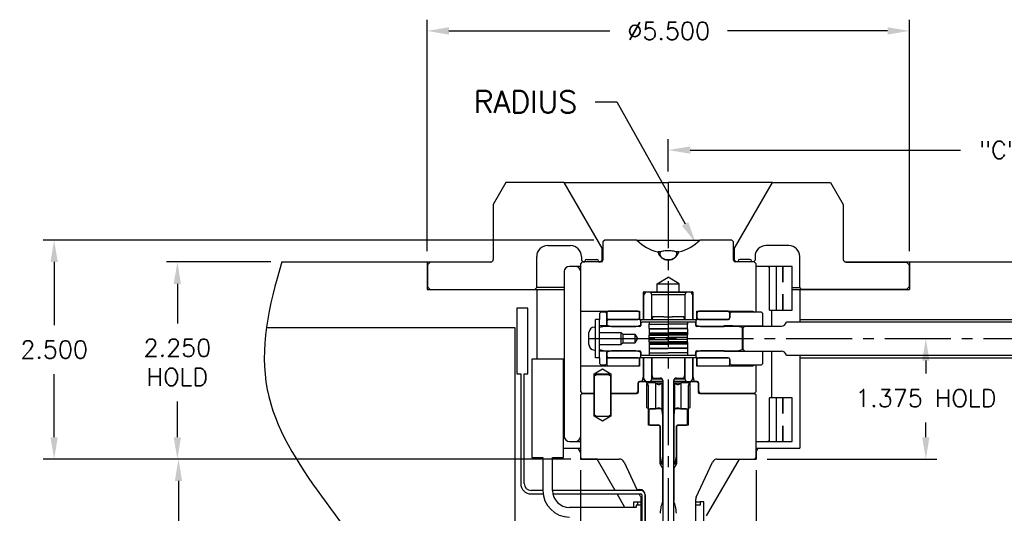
# Model space of a CAD drawing. Extents: x -79 to 56, y -28 to 58.
# Tile 4 of 23: x -64.81 to -53.58, y -2.32 to 3.31. Entities that reach past the tile are written whole.
import ezdxf

# ---------------------------------------------------------------- set-up
doc = ezdxf.new("R2010")
doc.units = 0
doc.header["$MEASUREMENT"] = 0
doc.linetypes.add('CENTER2', pattern=[1.125, 0.75, -0.125, 0.125, -0.125])
doc.layers.get('DEFPOINTS').update_dxf_attribs({"linetype": 'CONTINUOUS'})
for name, color, linetype in [('AR_SHAPE', 3, 'CONTINUOUS'), ('DIM_OSCO', 4, 'CONTINUOUS'), ('DIMENSIONS', 4, 'CONTINUOUS'), ('DSCV_BORE_CENTER', 22, 'CENTER2'), ('DSCV_BORE_LIGHT', 134, 'CONTINUOUS'), ('MBH_HEATER', 1, 'CONTINUOUS'), ('SCV200_PB_SOLID', 1, 'CONTINUOUS'), ('SCV_200_NBL_SHAPE', 3, 'CONTINUOUS'), ('SCV_200_VP_SOLID', 1, 'CONTINUOUS'), ('SCV_LR_SHAPE', 3, 'CONTINUOUS'), ('SCVGR_SHAPE', 3, 'CONTINUOUS'), ('SCVUNBB_SOLID', 1, 'CONTINUOUS')]:
    doc.layers.add(name, color=color, linetype=linetype)
doc.layers.add('Visible (ANSI)', color=7, linetype='CONTINUOUS', lineweight=50)
doc.styles.add('ROMANS', font='romans.shx')
doc.dimstyles.new('CATALOG', dxfattribs={"dimscale": 2, "dimtxt": 0.1, "dimasz": 0.125, "dimexe": 0.0625, "dimexo": 0.0625, "dimgap": 0.09, "dimtad": 0, "dimtih": 1, "dimtoh": 1, "dimdec": 3, "dimzin": 4, "dimdsep": 46, "dimtxsty": 'ROMANS', "dimcen": 0, "dimclrd": 256, "dimclre": 256, "dimclrt": 256, "dimadec": 0, "dimazin": 0, "dimtfac": 0.7, "dimtdec": 3, "dimtofl": 0, "dimtmove": 0, "dimatfit": 3, "dimfxl": 1, "dimtolj": 1, "dimtzin": 4, "dimlwd": -1, "dimlwe": -1, "dimarcsym": 0})
doc.dimstyles.new('CATALOG_2XSCALE', dxfattribs={"dimscale": 2, "dimtxt": 0.125, "dimasz": 0.125, "dimexe": 0.0625, "dimexo": 0.0625, "dimgap": 0.09, "dimtad": 0, "dimtih": 1, "dimtoh": 1, "dimdec": 3, "dimlfac": 0.5, "dimzin": 4, "dimdsep": 46, "dimtxsty": 'ROMANS', "dimcen": 0, "dimclrd": 256, "dimclre": 256, "dimclrt": 256, "dimadec": 0, "dimazin": 0, "dimtfac": 0.7, "dimtdec": 3, "dimtofl": 0, "dimtmove": 0, "dimatfit": 3, "dimfxl": 1, "dimtolj": 1, "dimtzin": 4, "dimlwd": -1, "dimlwe": -1, "dimarcsym": 0})

# ---------------------------------------------------------------- blocks, each defined once
blk = doc.blocks.new('*D111')
at = {"layer": 'DEFPOINTS', "color": 0}
for p in [(-57.101, 0.762), (-56.856, 0.321)]:
    blk.add_point(p, dxfattribs=at)
at = {"layer": 'DIMENSIONS'}
for p, q in [((-58.25, 2.375), (-58, 2.375)), ((-58, 2.375), (-57.223, 0.981))]:
    blk.add_line(p, q, dxfattribs=at)
blk.add_solid([(-57.187, 1.001), (-57.259, 0.961), (-57.101, 0.762)], dxfattribs=at)
at = {"layer": 'DIMENSIONS', "insert": (-59.043, 2.375), "char_height": 0.25, "attachment_point": 5, "style": 'ROMANS'}
blk.add_mtext('\\A1;RADIUS', dxfattribs=at)
blk = doc.blocks.new('*D112')
at = {"layer": 'DEFPOINTS', "color": 0}
for p in [(-51.415, 1.824), (-57.415, 1.453), (-51.415, 0.546)]:
    blk.add_point(p, dxfattribs=at)
at = {"layer": 'DIMENSIONS'}
for p, q in [((-57.415, 1.578), (-57.415, 1.949)), ((-51.415, 0.671), (-51.415, 1.949)), ((-57.165, 1.824), (-54.081, 1.824)), ((-51.665, 1.824), (-52.53, 1.824))]:
    blk.add_line(p, q, dxfattribs=at)
for points in [[(-57.165, 1.865), (-57.165, 1.782), (-57.415, 1.824)], [(-51.665, 1.865), (-51.665, 1.782), (-51.415, 1.824)]]:
    blk.add_solid(points, dxfattribs=at)
at = {"layer": 'DIMENSIONS', "insert": (-53.306, 1.824), "char_height": 0.2, "attachment_point": 5, "style": 'ROMANS'}
blk.add_mtext('\\A1;"C" DIM.', dxfattribs=at)
blk = doc.blocks.new('*D92')
at = {"layer": 'DEFPOINTS', "color": 0}
for p in [(-54.665, 3.184), (-60.165, 0.546), (-54.665, 0.546)]:
    blk.add_point(p, dxfattribs=at)
at = {"layer": 'DIMENSIONS'}
for p, q in [((-60.165, 0.671), (-60.165, 3.309)), ((-54.665, 0.671), (-54.665, 3.309)), ((-59.915, 3.184), (-58.081, 3.184)), ((-54.915, 3.184), (-56.74, 3.184))]:
    blk.add_line(p, q, dxfattribs=at)
for points in [[(-59.915, 3.226), (-59.915, 3.142), (-60.165, 3.184)], [(-54.915, 3.226), (-54.915, 3.142), (-54.665, 3.184)]]:
    blk.add_solid(points, dxfattribs=at)
at = {"layer": 'DIMENSIONS', "insert": (-57.41, 3.184), "char_height": 0.2, "attachment_point": 5, "style": 'ROMANS'}
blk.add_mtext('\\A1;%%c5.500 ', dxfattribs=at)
blk = doc.blocks.new('*D93')
at = {"layer": 'DEFPOINTS', "color": 0}
for p in [(-61.82, 0.546), (-63.012, -1.704), (-58.415, -1.704)]:
    blk.add_point(p, dxfattribs=at)
at = {"layer": 'DIMENSIONS'}
for p, q in [((-61.945, 0.546), (-63.137, 0.546)), ((-63.012, 0.296), (-63.012, -0.155)), ((-63.012, -1.454), (-63.012, -1.048)), ((-58.54, -1.704), (-63.137, -1.704))]:
    blk.add_line(p, q, dxfattribs=at)
for points in [[(-63.054, 0.296), (-62.971, 0.296), (-63.012, 0.546)], [(-63.054, -1.454), (-62.971, -1.454), (-63.012, -1.704)]]:
    blk.add_solid(points, dxfattribs=at)
at = {"layer": 'DIMENSIONS', "insert": (-63.012, -0.601), "char_height": 0.2, "attachment_point": 5, "style": 'ROMANS'}
blk.add_mtext('\\A1;2.250 \\PHOLD', dxfattribs=at)
blk = doc.blocks.new('*D94')
at = {"layer": 'DEFPOINTS', "color": 0}
for p in [(-58.401, -1.704), (-63, -5.079), (-60.79, -5.079)]:
    blk.add_point(p, dxfattribs=at)
at = {"layer": 'DIMENSIONS'}
for p, q in [((-58.526, -1.704), (-63.125, -1.704)), ((-63, -1.954), (-63, -2.873)), ((-63, -4.829), (-63, -3.909)), ((-60.915, -5.079), (-63.125, -5.079))]:
    blk.add_line(p, q, dxfattribs=at)
for points in [[(-63.041, -1.954), (-62.958, -1.954), (-63, -1.704)], [(-63.041, -4.829), (-62.958, -4.829), (-63, -5.079)]]:
    blk.add_solid(points, dxfattribs=at)
at = {"layer": 'DIMENSIONS', "insert": (-63, -3.391), "char_height": 0.2, "attachment_point": 5, "style": 'ROMANS'}
blk.add_mtext('\\A1;"A" DIM.\\P(1.875 MIN.)', dxfattribs=at)
blk = doc.blocks.new('*D157')
at = {"layer": 'DEFPOINTS', "color": 0}
for p in [(-58.14, 0.796), (-64.417, -1.704), (-58.415, -1.704)]:
    blk.add_point(p, dxfattribs=at)
at = {"layer": 'DIM_OSCO'}
for p, q in [((-58.265, 0.796), (-64.542, 0.796)), ((-64.417, 0.546), (-64.417, -0.174)), ((-64.417, -1.454), (-64.417, -0.734)), ((-58.54, -1.704), (-64.542, -1.704))]:
    blk.add_line(p, q, dxfattribs=at)
for points in [[(-64.459, 0.546), (-64.376, 0.546), (-64.417, 0.796)], [(-64.459, -1.454), (-64.376, -1.454), (-64.417, -1.704)]]:
    blk.add_solid(points, dxfattribs=at)
at = {"layer": 'DIM_OSCO', "insert": (-64.417, -0.454), "char_height": 0.2, "attachment_point": 5, "style": 'ROMANS'}
blk.add_mtext('\\A1;2.500 ', dxfattribs=at)
blk = doc.blocks.new('*D158')
at = {"layer": 'DEFPOINTS', "color": 0}
for p in [(-58.415, -1.704), (-56.414, -1.704), (-56.414, -2.833)]:
    blk.add_point(p, dxfattribs=at)
at = {"layer": 'DIM_OSCO'}
for p, q in [((-58.415, -1.829), (-58.415, -2.958)), ((-56.414, -1.829), (-56.414, -2.958)), ((-58.165, -2.833), (-56.664, -2.833)), ((-56.414, -2.833), (-55.971, -2.833))]:
    blk.add_line(p, q, dxfattribs=at)
for points in [[(-58.165, -2.791), (-58.165, -2.875), (-58.415, -2.833)], [(-56.664, -2.791), (-56.664, -2.875), (-56.414, -2.833)]]:
    blk.add_solid(points, dxfattribs=at)
at = {"layer": 'DIM_OSCO', "insert": (-55.301, -2.833), "char_height": 0.2, "attachment_point": 5, "style": 'ROMANS'}
blk.add_mtext('\\A1;%%c2.000', dxfattribs=at)
blk = doc.blocks.new('*D156')
at = {"layer": 'DEFPOINTS', "color": 0}
for p in [(-54.867, -0.329), (-54.478, -0.329), (-56.414, -1.704)]:
    blk.add_point(p, dxfattribs=at)
at = {"layer": 'DIMENSIONS'}
for p, q in [((-54.742, -0.329), (-54.353, -0.329)), ((-54.478, -0.579), (-54.478, -0.728)), ((-54.478, -1.454), (-54.478, -1.288)), ((-56.289, -1.704), (-54.353, -1.704))]:
    blk.add_line(p, q, dxfattribs=at)
for points in [[(-54.52, -0.579), (-54.437, -0.579), (-54.478, -0.329)], [(-54.52, -1.454), (-54.437, -1.454), (-54.478, -1.704)]]:
    blk.add_solid(points, dxfattribs=at)
at = {"layer": 'DIMENSIONS', "insert": (-54.478, -1.008), "char_height": 0.2, "attachment_point": 5, "style": 'ROMANS'}
blk.add_mtext('\\A1;1.375 HOLD', dxfattribs=at)

msp = doc.modelspace()

# ---------------------------------------------------------------- linework, layer by layer
at = {"layer": 'AR_SHAPE'}
for p, q in [((-56.5632, -0.2087), (-56.5432, -0.1856)), ((-56.5632, -0.2087), (-56.5632, -0.3283)), ((-56.5432, -0.1856), (-56.1232, -0.1856)), ((-51.4147, -0.1413), (-56.0672, -0.1413)), ((-56.5692, -0.2566), (-56.5632, -0.2566)), ((-56.5632, -0.3283), (-56.5622, -0.3283)), ((-56.5632, -0.3293), (-56.5632, -0.3283)), ((-56.5622, -0.3293), (-56.5632, -0.3293)), ((-56.5632, -0.3293), (-56.5632, -0.4489)), ((-56.5622, -0.3283), (-56.5619, -0.3288)), ((-56.5622, -0.3283), (-56.5622, -0.3293)), ((-56.5619, -0.3288), (-56.5622, -0.3293)), ((-56.5692, -0.401), (-56.5632, -0.401)), ((-56.5632, -0.4489), (-56.5432, -0.472)), ((-56.5432, -0.472), (-56.1232, -0.472)), ((-56.0672, -0.5163), (-51.4147, -0.5163))]:
    msp.add_line(p, q, dxfattribs=at)
for centre, major_axis, start_param, end_param in [((-56.1232, -0.1163), (0, -0.0693), 0, 1.2021669), ((-56.1232, -0.5413), (0, 0.0693), 5.0810184, 6.2831853)]:
    msp.add_ellipse(centre, major_axis=major_axis, ratio=0.8660254, start_param=start_param, end_param=end_param, dxfattribs=at)
at = {"layer": 'DSCV_BORE_CENTER'}
for p, q in [((-57.4147, 1.4532), (-57.4147, -5.0788)), ((-58.3192, -0.3288), (-51.4147, -0.3288))]:
    msp.add_line(p, q, dxfattribs=at)
at = {"layer": 'DSCV_BORE_LIGHT'}
for p, q in [((-61.8201, 0.5462), (-59.432, 0.5462)), ((-60.1647, 0.5462), (-60.1647, 0.2332)), ((-55.3973, 0.5462), (-51.4147, 0.5462)), ((-54.6647, 0.5462), (-54.6647, 0.2332)), ((-60.1647, 0.2332), (-58.6022, 0.2332)), ((-58.9147, 0.2332), (-58.9147, -0.5618)), ((-56.0025, 0.2332), (-54.6647, 0.2332)), ((-55.9147, 0.2332), (-55.9147, -0.1413)), ((-55.9147, -0.1103), (-51.4897, -0.1103)), ((-61.9957, -0.2038), (-59.1647, -0.2038)), ((-59.1647, -0.2038), (-59.1647, -2.5838)), ((-55.9147, -0.5163), (-55.9147, -1.5788)), ((-55.9147, -0.5473), (-51.4897, -0.5473)), ((-58.6097, -1.5788), (-58.4152, -1.5788)), ((-58.4152, -1.6238), (-58.4411, -1.5788)), ((-58.4152, -1.6238), (-58.4152, -1.7038)), ((-56.4142, -1.5788), (-55.9147, -1.5788)), ((-56.4142, -1.6238), (-56.3882, -1.5788)), ((-56.4142, -1.6238), (-56.4142, -1.7038)), ((-58.4152, -1.7038), (-57.9738, -1.7038)), ((-58.0202, -2.0628), (-58.2274, -1.7038)), ((-56.9772, -2.3538), (-56.6019, -1.7038)), ((-56.8555, -1.7038), (-56.4142, -1.7038)), ((-57.9082, -2.2568), (-57.9971, -2.1028))]:
    msp.add_line(p, q, dxfattribs=at)
msp.add_open_spline([(-61.8201, 0.5462), (-61.9722, 0.044), (-62.2779, -1.3831), (-60.2245, -3.1524), (-60.5749, -4.2702), (-60.7901, -5.0788)], degree=3, knots=[0.4596362, 0.4596362, 0.4596362, 0.4596362, 1.9489944, 4.7611154, 7.1099041, 7.1099041, 7.1099041, 7.1099041], dxfattribs=at)
at = {"layer": 'MBH_HEATER'}
for p, q in [((-58.4747, 0.4962), (-58.5422, 0.4962)), ((-58.4152, 0.4962), (-58.4747, 0.4962)), ((-56.3689, 0.4962), (-56.4142, 0.4962)), ((-56.2974, 0.4962), (-56.3689, 0.4962)), ((-56.2591, 0.4962), (-56.2974, 0.4962)), ((-56.1833, 0.4962), (-56.2591, 0.4962)), ((-56.2591, -0.0038), (-56.2591, 0.4962)), ((-56.1072, 0.4962), (-56.1833, 0.4962)), ((-56.1833, 0.4962), (-56.1833, -0.0038)), ((-56.1072, 0.3152), (-56.1072, 0.4962)), ((-56.1071, 0.4962), (-56.1072, 0.4962)), ((-56.0025, 0.4962), (-56.1071, 0.4962)), ((-56.1071, 0.4962), (-56.1071, 0.3152)), ((-56.0025, -0.0038), (-56.0025, 0.4962)), ((-58.6022, 0.4362), (-58.6022, -1.4438)), ((-56.1072, -0.0038), (-56.1072, 0.1772)), ((-56.1071, 0.1772), (-56.1071, -0.0038)), ((-59.0152, 0.0172), (-59.1402, 0.0172)), ((-59.1402, 0.0172), (-59.1402, -0.7328)), ((-59.0152, -0.7328), (-59.0152, 0.0172)), ((-56.2591, -0.0038), (-56.1833, -0.0038)), ((-56.2374, -0.0038), (-56.2374, -0.1856)), ((-56.1833, -0.0038), (-56.1072, -0.0038)), ((-56.1072, -0.0038), (-56.1071, -0.0038)), ((-56.1071, -0.0038), (-56.0025, -0.0038)), ((-56.2374, -0.472), (-56.2374, -1.0038)), ((-58.6097, -0.5618), (-58.9697, -0.5618)), ((-58.9697, -0.5618), (-58.9697, -1.6868)), ((-58.6097, -1.6868), (-58.6097, -0.5618)), ((-59.1402, -0.7328), (-59.0977, -0.7328)), ((-59.0977, -0.7328), (-59.0977, -1.9828)), ((-59.0577, -1.9828), (-59.0577, -0.7328)), ((-59.0577, -0.7328), (-59.0152, -0.7328)), ((-56.1833, -1.0038), (-56.2591, -1.0038)), ((-56.2591, -1.5038), (-56.2591, -1.0038)), ((-56.1072, -1.0038), (-56.1833, -1.0038)), ((-56.1833, -1.0038), (-56.1833, -1.5038)), ((-56.1072, -1.1848), (-56.1072, -1.0038)), ((-56.1071, -1.0038), (-56.1072, -1.0038)), ((-56.0025, -1.0038), (-56.1071, -1.0038)), ((-56.1071, -1.0038), (-56.1071, -1.1848)), ((-56.0025, -1.5038), (-56.0025, -1.0038)), ((-56.1072, -1.5038), (-56.1072, -1.3228)), ((-56.1071, -1.3228), (-56.1071, -1.5038)), ((-58.5422, -1.5038), (-58.4747, -1.5038)), ((-58.4747, -1.5038), (-58.4152, -1.5038)), ((-56.4142, -1.5038), (-56.3689, -1.5038)), ((-56.3689, -1.5038), (-56.2974, -1.5038)), ((-56.2974, -1.5038), (-56.2591, -1.5038)), ((-56.2591, -1.5038), (-56.1833, -1.5038)), ((-56.1833, -1.5038), (-56.1072, -1.5038)), ((-56.1072, -1.5038), (-56.1071, -1.5038)), ((-56.1071, -1.5038), (-56.0025, -1.5038)), ((-58.9697, -1.6868), (-58.8447, -1.6868)), ((-58.8447, -1.6868), (-58.8447, -2.0618)), ((-58.7347, -2.0618), (-58.7347, -1.6868)), ((-58.7347, -1.6868), (-58.6097, -1.6868)), ((-58.8447, -2.0628), (-58.9777, -2.0628)), ((-58.9777, -2.1028), (-58.8419, -2.1028)), ((-57.7277, -2.0628), (-58.7347, -2.0628)), ((-58.7303, -2.1028), (-57.7277, -2.1028)), ((-57.7177, -2.1128), (-57.7177, -4.2723)), ((-57.6777, -4.2723), (-57.6777, -2.1128)), ((-57.8081, -2.1928), (-57.7657, -2.1928)), ((-57.8081, -2.2568), (-57.8081, -2.1928)), ((-57.7277, -2.2318), (-57.7797, -2.2318)), ((-57.7797, -2.2318), (-57.7797, -2.2568)), ((-57.7657, -2.1928), (-57.7277, -2.1928)), ((-57.7657, -2.1928), (-57.7657, -2.2318)), ((-57.1017, -2.1928), (-57.0497, -2.1928)), ((-57.0497, -2.2318), (-57.1017, -2.2318)), ((-57.0087, -2.1928), (-57.0497, -2.1928)), ((-57.0497, -2.1928), (-57.0497, -2.2318)), ((-57.0087, -4.6923), (-57.0087, -2.1928)), ((-57.7797, -2.2568), (-58.5397, -2.2568))]:
    msp.add_line(p, q, dxfattribs=at)
for centre, radius, start, end in [((-58.5422, 0.4362), 0.06, 90, 180), ((-58.4747, 0.4362), 0.06, 7.402, 90), ((-56.2974, 0.4362), 0.06, 50.31443, 90), ((-58.5422, -1.4438), 0.06, 180, 270), ((-58.4747, -1.4438), 0.06, 270, 352.598), ((-56.2974, -1.4438), 0.06, 270, 309.68557), ((-58.9777, -1.9828), 0.12, 180, 270), ((-58.9777, -1.9828), 0.08, 180, 270), ((-58.5397, -2.0618), 0.305, 180, 270), ((-58.5397, -2.0618), 0.195, 180, 270), ((-57.7277, -2.1128), 0.05, 0, 90), ((-57.7277, -2.1128), 0.01, 0, 90)]:
    msp.add_arc(centre, radius, start, end, dxfattribs=at)
for centre, start_param, end_param in [((-56.1096, 0.2462), 4.6781114, 4.6791314), ((-56.1096, 0.2462), 1.6040539, 1.6050739), ((-56.1096, -1.2538), 4.6781114, 4.6791314), ((-56.1096, -1.2538), 1.6040539, 1.6050739)]:
    msp.add_ellipse(centre, major_axis=(-0.072, 0), ratio=0.9579912, start_param=start_param, end_param=end_param, dxfattribs=at)
at = {"layer": 'SCV200_PB_SOLID'}
for p, q in [((-58.2382, -0.7416), (-58.2582, -0.7616)), ((-58.2582, -0.7616), (-58.2582, -1.1938)), ((-58.0912, -0.7416), (-58.2382, -0.7416)), ((-58.0712, -0.7616), (-58.0912, -0.7416)), ((-58.0712, -1.1938), (-58.0712, -0.7616)), ((-57.6397, -0.8318), (-57.6637, -0.8457)), ((-57.6637, -0.8457), (-57.6637, -1.1151)), ((-57.5597, -0.8318), (-57.6397, -0.8318)), ((-57.5597, -0.8318), (-57.477, -0.8318)), ((-57.559, -0.8325), (-57.559, -1.1318)), ((-57.4868, -0.8325), (-57.4868, -1.1318)), ((-57.3524, -0.8318), (-57.2697, -0.8318)), ((-57.3425, -0.8325), (-57.3425, -1.1318)), ((-57.2703, -0.8325), (-57.2703, -1.1318)), ((-57.1897, -0.8318), (-57.2697, -0.8318)), ((-57.1657, -0.8457), (-57.1897, -0.8318)), ((-57.1657, -1.1151), (-57.1657, -0.8457)), ((-57.6637, -1.1151), (-57.6347, -1.1318)), ((-57.1947, -1.1318), (-57.1657, -1.1151)), ((-58.2582, -1.1938), (-58.2382, -1.2138)), ((-58.2382, -1.2138), (-58.0912, -1.2138)), ((-58.0912, -1.2138), (-58.0712, -1.1938)), ((-57.6197, -1.1318), (-57.6347, -1.1468)), ((-57.6347, -1.1318), (-57.559, -1.1318)), ((-57.6347, -1.1468), (-57.6347, -1.3038)), ((-57.4871, -1.1318), (-57.6197, -1.1318)), ((-57.4771, -1.2078), (-57.4871, -1.1318)), ((-57.4871, -1.1318), (-57.477, -1.1318)), ((-57.4771, -1.7568), (-57.4771, -1.2078)), ((-57.3524, -1.1318), (-57.3423, -1.1318)), ((-57.3423, -1.1318), (-57.3523, -1.2078)), ((-57.3523, -1.2078), (-57.3523, -1.7568)), ((-57.2097, -1.1318), (-57.3423, -1.1318)), ((-57.2703, -1.1318), (-57.1947, -1.1318)), ((-57.1947, -1.1468), (-57.2097, -1.1318)), ((-57.1947, -1.3038), (-57.1947, -1.1468)), ((-57.6347, -1.3038), (-57.6197, -1.3188)), ((-57.6197, -1.3188), (-57.5182, -1.3188)), ((-57.5082, -1.3288), (-57.5082, -1.6689)), ((-57.3212, -1.6689), (-57.3212, -1.3288)), ((-57.3112, -1.3188), (-57.2097, -1.3188)), ((-57.2097, -1.3188), (-57.1947, -1.3038)), ((-57.5082, -1.6689), (-57.4927, -1.7568)), ((-57.3367, -1.7568), (-57.3212, -1.6689)), ((-57.4927, -1.7568), (-57.4771, -1.7568)), ((-57.3523, -1.7568), (-57.3367, -1.7568))]:
    msp.add_line(p, q, dxfattribs=at)
for centre, start, end in [((-57.5182, -1.3288), 0, 90), ((-57.3112, -1.3288), 90, 180)]:
    msp.add_arc(centre, 0.01, start, end, dxfattribs=at)
for points, weights in [([(-57.559, -0.8325), (-57.5397, -0.8518), (-57.5229, -0.8518)], [1.00124210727, 1.03859927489, 1]), ([(-57.5229, -0.8518), (-57.5062, -0.8518), (-57.4868, -0.8325)], [1, 1.03859927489, 1.00124210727]), ([(-57.4868, -0.8325), (-57.4818, -0.835), (-57.477, -0.8371)], [1.00124210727, 1.00593439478, 1.009428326]), ([(-57.3524, -0.8371), (-57.3475, -0.835), (-57.3425, -0.8325)], [1.009428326, 1.00593439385, 1.00124210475]), ([(-57.3425, -0.8325), (-57.3231, -0.8518), (-57.3064, -0.8518)], [1.00124210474, 1.03859927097, 1]), ([(-57.3064, -0.8518), (-57.2897, -0.8518), (-57.2703, -0.8325)], [1, 1.03859927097, 1.00124210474]), ([(-57.5229, -1.1218), (-57.5352, -1.1218), (-57.5484, -1.1318)], [1, 1.01980390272, 1]), ([(-57.4974, -1.1318), (-57.5106, -1.1218), (-57.5229, -1.1218)], [1, 1.01980390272, 1]), ([(-57.3064, -1.1218), (-57.3187, -1.1218), (-57.3319, -1.1318)], [1, 1.01980389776, 1]), ([(-57.2809, -1.1318), (-57.2941, -1.1218), (-57.3064, -1.1218)], [1, 1.01980389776, 1])]:
    msp.add_rational_spline(points, weights, degree=2, dxfattribs=at)
at = {"layer": 'SCV_200_NBL_SHAPE'}
for p, q in [((-58.1397, 0.7962), (-58.1597, 0.7762)), ((-57.7738, 0.7962), (-58.1397, 0.7962)), ((-57.7738, 0.7962), (-57.0555, 0.7962)), ((-56.6897, 0.7962), (-57.0555, 0.7962)), ((-56.6697, 0.7762), (-56.6897, 0.7962)), ((-58.1597, 0.7762), (-58.1597, 0.5662)), ((-56.6697, 0.5662), (-56.6697, 0.7762)), ((-57.5036, 0.6608), (-57.5351, 0.6608)), ((-57.2942, 0.6608), (-57.3257, 0.6608)), ((-58.3952, 0.5462), (-58.4152, 0.5262)), ((-58.4152, 0.5262), (-58.4152, -0.1884)), ((-58.1797, 0.5462), (-58.3952, 0.5462)), ((-56.4342, 0.5462), (-56.6497, 0.5462)), ((-56.4142, 0.5262), (-56.4342, 0.5462)), ((-56.4142, -0.0288), (-56.4142, 0.5262)), ((-57.5397, 0.2962), (-57.4147, 0.3713)), ((-57.2897, 0.2962), (-57.4147, 0.3713)), ((-57.5397, 0.2062), (-57.5397, 0.2962)), ((-57.5397, 0.2962), (-57.2897, 0.2962)), ((-57.2897, 0.2062), (-57.2897, 0.2962)), ((-57.6762, 0.2012), (-57.6962, 0.1666)), ((-57.6962, 0.1666), (-57.6962, -0.1088)), ((-57.6957, -0.1088), (-57.6957, 0.2012)), ((-57.6907, 0.2062), (-57.5397, 0.2062)), ((-57.6172, 0.2012), (-57.6762, 0.2012)), ((-57.6024, 0.1756), (-57.6172, 0.2012)), ((-57.6172, 0.2012), (-57.2122, 0.2012)), ((-57.6024, -0.1088), (-57.6024, 0.1756)), ((-57.6024, 0.1756), (-57.2269, 0.1756)), ((-57.5397, 0.2062), (-57.2897, 0.2062)), ((-57.2897, 0.2062), (-57.1387, 0.2062)), ((-57.2122, 0.2012), (-57.2269, 0.1756)), ((-57.2269, 0.1756), (-57.2269, -0.1088)), ((-57.1532, 0.2012), (-57.2122, 0.2012)), ((-57.1332, 0.1666), (-57.1532, 0.2012)), ((-57.1337, 0.2012), (-57.1337, -0.1088)), ((-57.1332, -0.1088), (-57.1332, 0.1666)), ((-58.4152, -0.0138), (-58.1112, -0.0138)), ((-58.1112, -0.0138), (-58.1112, -0.0161)), ((-58.1112, -0.0161), (-57.7412, -0.0161)), ((-58.1112, -0.0231), (-58.1112, -0.0161)), ((-57.7412, -0.0161), (-57.7412, -0.1088)), ((-57.7412, -0.1088), (-57.0882, -0.1088)), ((-57.0882, -0.1088), (-57.0882, -0.0161)), ((-57.0882, -0.0161), (-56.7182, -0.0161)), ((-57.0882, -0.1118), (-57.0882, -0.1088)), ((-56.7182, -0.0161), (-56.7182, -0.0138)), ((-56.7182, -0.0138), (-56.4547, -0.0138)), ((-56.7182, -0.0231), (-56.7182, -0.0161)), ((-58.4152, -0.1884), (-58.4152, -0.4692)), ((-58.4152, -0.4692), (-58.4152, -0.9338)), ((-57.7412, -0.5488), (-57.7412, -0.5458)), ((-57.0882, -0.5488), (-57.7412, -0.5488)), ((-57.7412, -0.5488), (-57.7412, -0.6416)), ((-57.6962, -0.5488), (-57.6962, -0.7842)), ((-57.6957, -0.7608), (-57.6957, -0.5488)), ((-57.6024, -0.7933), (-57.6024, -0.5488)), ((-57.2269, -0.5488), (-57.2269, -0.7933)), ((-57.1337, -0.5488), (-57.1337, -0.7608)), ((-57.1332, -0.7842), (-57.1332, -0.5488)), ((-57.0882, -0.5488), (-57.0882, -0.5458)), ((-57.0882, -0.6416), (-57.0882, -0.5488)), ((-58.1112, -0.6438), (-58.4152, -0.6438)), ((-58.2587, -0.7292), (-58.1647, -0.6728)), ((-58.1647, -0.6728), (-58.0707, -0.7292)), ((-58.1112, -0.6416), (-58.1112, -0.6345)), ((-57.7412, -0.6416), (-58.1112, -0.6416)), ((-58.1112, -0.6416), (-58.1112, -0.6438)), ((-56.7182, -0.6416), (-57.0882, -0.6416)), ((-56.7182, -0.6416), (-56.7182, -0.6345)), ((-56.7182, -0.6438), (-56.7182, -0.6416)), ((-56.4547, -0.6438), (-56.7182, -0.6438)), ((-56.4142, -0.9338), (-56.4142, -0.6288)), ((-58.2587, -0.9538), (-58.2587, -0.7292)), ((-58.2587, -0.7292), (-58.0707, -0.7292)), ((-58.0707, -0.7292), (-58.0707, -0.9538)), ((-57.7107, -0.8168), (-57.6957, -0.7608)), ((-57.6962, -0.7842), (-57.6762, -0.8188)), ((-57.1532, -0.8188), (-57.1332, -0.7842)), ((-57.1337, -0.7608), (-57.1187, -0.8168)), ((-57.7587, -0.9338), (-57.7587, -0.8318)), ((-57.7382, -0.8188), (-57.7582, -0.8388)), ((-57.7582, -0.8388), (-57.7582, -0.9438)), ((-57.7437, -0.8168), (-57.7107, -0.8168)), ((-57.6672, -0.8188), (-57.7382, -0.8188)), ((-57.7107, -0.8168), (-57.6773, -0.8168)), ((-57.6762, -0.8188), (-57.6172, -0.8188)), ((-57.6412, -0.8638), (-57.6672, -0.8188)), ((-57.6412, -1.3188), (-57.6412, -0.8638)), ((-57.6172, -0.8188), (-57.6024, -0.7933)), ((-57.477, -0.8188), (-57.6172, -0.8188)), ((-57.4813, -0.7933), (-57.6024, -0.7933)), ((-57.2122, -0.8188), (-57.3524, -0.8188)), ((-57.2269, -0.7933), (-57.348, -0.7933)), ((-57.2269, -0.7933), (-57.2122, -0.8188)), ((-57.2122, -0.8188), (-57.1532, -0.8188)), ((-57.1622, -0.8188), (-57.1882, -0.8638)), ((-57.1882, -0.8638), (-57.1882, -1.3188)), ((-57.0912, -0.8188), (-57.1622, -0.8188)), ((-57.152, -0.8168), (-57.1187, -0.8168)), ((-57.1187, -0.8168), (-57.0857, -0.8168)), ((-57.0712, -0.8388), (-57.0912, -0.8188)), ((-57.0712, -0.9438), (-57.0712, -0.8388)), ((-57.0707, -0.8318), (-57.0707, -0.9338)), ((-58.4152, -0.9338), (-58.3952, -0.9538)), ((-58.3952, -0.9538), (-58.4152, -0.9738)), ((-58.4152, -0.9738), (-58.4152, -1.6843)), ((-58.2587, -0.9538), (-58.3952, -0.9538)), ((-58.3952, -0.9538), (-58.2587, -0.9538)), ((-58.2587, -1.2138), (-58.2587, -0.9538)), ((-57.7682, -0.9538), (-58.0707, -0.9538)), ((-58.0707, -0.9538), (-58.0707, -1.2138)), ((-58.0707, -0.9538), (-57.7787, -0.9538)), ((-57.7787, -0.9538), (-57.7587, -0.9338)), ((-57.7587, -0.9338), (-57.7582, -0.9338)), ((-57.0712, -0.9338), (-57.0707, -0.9338)), ((-57.0707, -0.9338), (-57.0507, -0.9538)), ((-56.4342, -0.9538), (-57.0612, -0.9538)), ((-57.0507, -0.9538), (-56.4342, -0.9538)), ((-56.4342, -0.9538), (-56.4142, -0.9338)), ((-56.4142, -0.9738), (-56.4342, -0.9538)), ((-56.4142, -1.6843), (-56.4142, -0.9738)), ((-58.1647, -1.2703), (-58.2587, -1.2138)), ((-58.2382, -1.2138), (-58.2587, -1.2138)), ((-58.0707, -1.2138), (-58.1647, -1.2703)), ((-58.0707, -1.2138), (-58.0912, -1.2138)), ((-57.5237, -1.3188), (-57.6412, -1.3188)), ((-57.5087, -1.3338), (-57.5237, -1.3188)), ((-57.5087, -1.7568), (-57.5087, -1.3338)), ((-57.3057, -1.3188), (-57.3207, -1.3338)), ((-57.3207, -1.3338), (-57.3207, -1.7568)), ((-57.1882, -1.3188), (-57.3057, -1.3188)), ((-58.2229, -1.7038), (-58.4014, -1.7038)), ((-58.2229, -1.7038), (-57.9738, -1.7038)), ((-57.9194, -1.7384), (-57.774, -2.0503)), ((-57.4777, -1.8105), (-57.5087, -1.7568)), ((-57.4927, -1.7568), (-57.5087, -1.7568)), ((-57.3207, -1.7568), (-57.3517, -1.8105)), ((-57.3207, -1.7568), (-57.3367, -1.7568)), ((-57.096, -2.1377), (-56.9099, -1.7384)), ((-56.8555, -1.7038), (-56.4279, -1.7038)), ((-57.4777, -2.1843), (-57.4777, -1.8105)), ((-57.477, -1.8105), (-57.4777, -1.8105)), ((-57.3517, -1.8105), (-57.3524, -1.8105)), ((-57.3517, -1.8105), (-57.3517, -2.1843)), ((-57.774, -2.0503), (-57.7402, -2.0503)), ((-57.6777, -2.1128), (-57.6777, -4.2204)), ((-57.7277, -2.137), (-57.7277, -4.6923)), ((-57.1017, -4.6923), (-57.1017, -2.163))]:
    msp.add_line(p, q, dxfattribs=at)
for centre, radius, start, end in [((-57.4147, 1.1512), 0.505, 224.6658, 256.20133), ((-57.4147, 1.1512), 0.505, 283.79867, 315.3342), ((-58.1797, 0.5662), 0.02, 270, 0), ((-57.4147, 0.6942), 0.125, 195.5099, 344.4901), ((-56.6497, 0.5662), 0.02, 180, 270), ((-57.6907, 0.2012), 0.005, 90, 180), ((-57.1387, 0.2012), 0.005, 0, 90), ((-57.7437, -0.8318), 0.015, 90, 180), ((-57.0857, -0.8318), 0.015, 0, 90), ((-57.7682, -0.9438), 0.01, 270, 0), ((-57.0612, -0.9438), 0.01, 180, 270), ((-57.9738, -1.7638), 0.06, 25, 90), ((-56.8555, -1.7638), 0.06, 90, 155), ((-57.7402, -2.1128), 0.0625, 0, 90), ((-57.0417, -2.163), 0.06, 155, 180)]:
    msp.add_arc(centre, radius, start, end, dxfattribs=at)
for start_param, end_param in [(3.8809278, 4.6027851), (1.6804002, 2.4022575)]:
    msp.add_ellipse((-57.4147, -2.3477), major_axis=(0, -0.2212), ratio=0.4226183, start_param=start_param, end_param=end_param, dxfattribs=at)
for points, knots in [([(-57.3257, 0.6608), (-57.3265, 0.6612), (-57.3275, 0.6616), (-57.3337, 0.6642), (-57.3419, 0.6666), (-57.3599, 0.6702), (-57.3695, 0.6716), (-57.3911, 0.6736), (-57.4031, 0.6742), (-57.4262, 0.6742), (-57.4382, 0.6736), (-57.4598, 0.6716), (-57.4694, 0.6702), (-57.4874, 0.6666), (-57.4956, 0.6642), (-57.5018, 0.6616), (-57.5028, 0.6612), (-57.5036, 0.6608)], [0.56019433, 0.56019433, 0.56019433, 0.56019433, 0.58584595, 0.58584595, 0.70988392, 0.70988392, 0.79763145, 0.79763145, 0.88537897, 0.88537897, 0.97312649, 0.97312649, 1.06087401, 1.06087401, 1.18491199, 1.18491199, 1.21056361, 1.21056361, 1.21056361, 1.21056361]), ([(-57.3257, 0.6608), (-57.3226, 0.6537), (-57.3212, 0.6462), (-57.3212, 0.6304), (-57.3235, 0.621), (-57.333, 0.6038), (-57.3402, 0.5959), (-57.3568, 0.5835), (-57.3674, 0.5781), (-57.3904, 0.5709), (-57.4029, 0.5692), (-57.4147, 0.5692), (-57.4264, 0.5692), (-57.4389, 0.5709), (-57.4619, 0.5781), (-57.4725, 0.5835), (-57.4891, 0.5959), (-57.4963, 0.6038), (-57.5058, 0.621), (-57.5082, 0.6304), (-57.5082, 0.6462), (-57.5067, 0.6537), (-57.5036, 0.6608)], [-0.42959897, -0.42959897, -0.42959897, -0.42959897, -0.35790262, -0.35790262, -0.26840905, -0.26840905, -0.17891548, -0.17891548, -0.08945774, -0.08945774, 0, 0, 0, 0.08945774, 0.08945774, 0.17891548, 0.17891548, 0.26840905, 0.26840905, 0.35790262, 0.35790262, 0.42959897, 0.42959897, 0.42959897, 0.42959897]), ([(-57.7662, -2.0628), (-57.7678, -2.0601), (-57.7693, -2.0577), (-57.7728, -2.0522), (-57.774, -2.0503), (-57.774, -2.0503)], [0.17132174, 0.17132174, 0.17132174, 0.17132174, 0.20622996, 0.20622996, 0.27220239, 0.27220239, 0.27220239, 0.27220239]), ([(-57.7277, -2.137), (-57.7278, -2.1367), (-57.728, -2.1363), (-57.7281, -2.1359), (-57.7316, -2.1285), (-57.7352, -2.1207), (-57.7438, -2.1028)], [-0.003053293, -0.003053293, -0.003053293, -0.003053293, 0, 0, 0, 0.062687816, 0.062687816, 0.062687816, 0.062687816])]:
    msp.add_open_spline(points, degree=3, knots=knots, dxfattribs=at)
for points in [[(-56.4547, -0.0138), (-56.4456, -0.0138), (-56.4377, -0.0187), (-56.4316, -0.0288)], [(-56.4316, -0.6288), (-56.4377, -0.6389), (-56.4456, -0.6438), (-56.4547, -0.6438)], [(-57.4777, -2.1843), (-57.4777, -2.1773), (-57.4774, -2.1701), (-57.477, -2.1627)], [(-57.3523, -2.1627), (-57.3519, -2.1701), (-57.3517, -2.1773), (-57.3517, -2.1843)]]:
    msp.add_open_spline(points, degree=3, dxfattribs=at)
for points in [[(-58.4014, -1.7038), (-58.4082, -1.6942), (-58.4152, -1.6843)], [(-56.4279, -1.7038), (-56.4211, -1.6942), (-56.4142, -1.6843)]]:
    msp.add_rational_spline(points, [1, 1.00009691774, 1], degree=2, dxfattribs=at)
at = {"layer": 'SCV_200_VP_SOLID'}
for p, q in [((-57.5919, -0.0788), (-57.6019, -0.1161)), ((-57.4647, -0.0788), (-57.5919, -0.0788)), ((-57.4647, -0.0788), (-57.3647, -0.0788)), ((-57.2374, -0.0788), (-57.3647, -0.0788)), ((-57.2274, -0.1161), (-57.2374, -0.0788)), ((-57.6019, -0.5488), (-57.6019, -0.7415)), ((-57.2274, -0.7415), (-57.2274, -0.5488)), ((-57.6019, -0.7415), (-57.5919, -0.7788)), ((-57.5919, -0.7788), (-57.507, -0.7788)), ((-57.3224, -0.7788), (-57.2374, -0.7788)), ((-57.2374, -0.7788), (-57.2274, -0.7415)), ((-57.477, -0.8088), (-57.477, -4.9926)), ((-57.3524, -4.9926), (-57.3524, -0.8088))]:
    msp.add_line(p, q, dxfattribs=at)
for centre, start, end in [((-57.507, -0.8088), 0, 90), ((-57.3224, -0.8088), 90, 180)]:
    msp.add_arc(centre, 0.03, start, end, dxfattribs=at)
at = {"layer": 'SCV_LR_SHAPE'}
for p, q in [((-59.2653, 1.4532), (-59.4097, 1.2032)), ((-58.6022, 1.4532), (-59.2653, 1.4532)), ((-58.1697, 0.7041), (-58.6022, 1.4532)), ((-58.6022, 1.4532), (-57.4147, 1.4532)), ((-56.2272, 1.4532), (-57.4147, 1.4532)), ((-56.6597, 0.7041), (-56.2272, 1.4532)), ((-56.2272, 1.4532), (-55.564, 1.4532)), ((-55.564, 1.4532), (-55.4197, 1.2032)), ((-59.4097, 1.2032), (-59.4097, 0.5752)), ((-55.4197, 1.2032), (-55.4197, 0.5752)), ((-58.7897, 0.7332), (-58.5297, 0.7332)), ((-58.1697, 0.5662), (-58.1697, 0.7041)), ((-58.1597, 0.7041), (-58.1697, 0.7041)), ((-56.6697, 0.7041), (-56.6597, 0.7041)), ((-56.6597, 0.5662), (-56.6597, 0.7041)), ((-56.0397, 0.7332), (-56.2997, 0.7332)), ((-58.9147, 0.2532), (-58.9147, 0.6082)), ((-58.4047, 0.6082), (-58.4047, 0.5662)), ((-58.4047, 0.5662), (-58.3847, 0.5462)), ((-58.3447, 0.5762), (-58.2297, 0.5762)), ((-58.1897, 0.5462), (-58.1697, 0.5662)), ((-58.1597, 0.5662), (-58.1697, 0.5662)), ((-56.6697, 0.5662), (-56.6597, 0.5662)), ((-56.6397, 0.5462), (-56.6597, 0.5662)), ((-56.4847, 0.5762), (-56.5997, 0.5762)), ((-56.4247, 0.5662), (-56.4447, 0.5462)), ((-56.4247, 0.6082), (-56.4247, 0.5662)), ((-55.9147, 0.2532), (-55.9147, 0.6082)), ((-60.1297, 0.5452), (-60.1597, 0.5152)), ((-60.1597, 0.5152), (-60.1597, 0.2632)), ((-59.4397, 0.5452), (-60.1297, 0.5452)), ((-58.3847, 0.5462), (-58.3647, 0.5462)), ((-58.3647, 0.5462), (-58.3647, 0.5562)), ((-58.2097, 0.5562), (-58.2097, 0.5462)), ((-58.2097, 0.5462), (-58.1897, 0.5462)), ((-56.6197, 0.5462), (-56.6397, 0.5462)), ((-56.6197, 0.5562), (-56.6197, 0.5462)), ((-56.4647, 0.5462), (-56.4647, 0.5562)), ((-56.4447, 0.5462), (-56.4647, 0.5462)), ((-55.3897, 0.5452), (-54.6997, 0.5452)), ((-54.6997, 0.5452), (-54.6697, 0.5152)), ((-54.6697, 0.5152), (-54.6697, 0.2632)), ((-60.1597, 0.2632), (-60.1297, 0.2332)), ((-60.1297, 0.2332), (-58.9347, 0.2332)), ((-58.9347, 0.2332), (-58.9147, 0.2532)), ((-58.6022, 0.2532), (-58.9147, 0.2532)), ((-56.0025, 0.2532), (-55.9147, 0.2532)), ((-55.8947, 0.2332), (-55.9147, 0.2532)), ((-54.6997, 0.2332), (-55.8947, 0.2332)), ((-54.6697, 0.2632), (-54.6997, 0.2332))]:
    msp.add_line(p, q, dxfattribs=at)
for centre, radius, start, end in [((-58.7897, 0.6082), 0.125, 90, 180), ((-58.5297, 0.6082), 0.125, 0, 90), ((-56.2997, 0.6082), 0.125, 90, 180), ((-56.0397, 0.6082), 0.125, 0, 90), ((-59.4397, 0.5752), 0.03, 270, 0), ((-58.3447, 0.5562), 0.02, 90, 180), ((-58.2297, 0.5562), 0.02, 0, 90), ((-56.5997, 0.5562), 0.02, 90, 180), ((-56.4847, 0.5562), 0.02, 0, 90), ((-55.3897, 0.5752), 0.03, 180, 270)]:
    msp.add_arc(centre, radius, start, end, dxfattribs=at)
at = {"layer": 'SCVGR_SHAPE'}
for p, q in [((-58.1412, -0.1888), (-58.1972, -0.2038)), ((-57.7372, -0.1888), (-58.1412, -0.1888)), ((-57.7172, -0.1413), (-57.7272, -0.1513)), ((-57.7272, -0.1513), (-57.7272, -0.1788)), ((-57.1122, -0.1413), (-57.7172, -0.1413)), ((-57.6343, -0.1404), (-57.6343, -0.1625)), ((-57.6343, -0.1625), (-57.4155, -0.1625)), ((-57.6343, -0.2144), (-57.6343, -0.165)), ((-57.6343, -0.165), (-57.4155, -0.165)), ((-57.6343, -0.2144), (-57.4155, -0.2144)), ((-57.6343, -0.2185), (-57.4155, -0.2185)), ((-57.6343, -0.2185), (-57.6343, -0.2858)), ((-57.1968, -0.1625), (-57.4155, -0.1625)), ((-57.1968, -0.165), (-57.4155, -0.165)), ((-57.1968, -0.2144), (-57.4155, -0.2144)), ((-57.1968, -0.2185), (-57.4155, -0.2185)), ((-57.1968, -0.1404), (-57.1968, -0.1625)), ((-57.1968, -0.2144), (-57.1968, -0.165)), ((-57.1968, -0.2185), (-57.1968, -0.2858)), ((-57.1022, -0.1513), (-57.1122, -0.1413)), ((-57.1022, -0.1788), (-57.1022, -0.1513)), ((-56.6251, -0.1888), (-57.0922, -0.1888)), ((-56.5692, -0.2038), (-56.6251, -0.1888)), ((-56.5692, -0.4538), (-56.5692, -0.2038)), ((-58.1972, -0.2598), (-57.9528, -0.2598)), ((-57.9528, -0.3978), (-57.9528, -0.2598)), ((-57.9337, -0.279), (-57.9528, -0.2598)), ((-57.9358, -0.2768), (-57.7972, -0.2768)), ((-57.9337, -0.279), (-57.9337, -0.3786)), ((-57.7972, -0.2768), (-57.7659, -0.3288)), ((-57.7972, -0.2768), (-57.7972, -0.3808)), ((-57.7659, -0.3288), (-57.7972, -0.3808)), ((-57.6343, -0.2618), (-57.4155, -0.2618)), ((-57.6343, -0.2738), (-57.4155, -0.2738)), ((-57.6343, -0.2858), (-57.4155, -0.2858)), ((-57.6343, -0.2908), (-57.4155, -0.2908)), ((-57.6343, -0.3645), (-57.6343, -0.2908)), ((-57.6343, -0.318), (-57.4155, -0.318)), ((-57.1968, -0.2618), (-57.4155, -0.2618)), ((-57.1968, -0.2738), (-57.4155, -0.2738)), ((-57.1968, -0.2858), (-57.4155, -0.2858)), ((-57.1968, -0.2908), (-57.4155, -0.2908)), ((-57.1968, -0.318), (-57.4155, -0.318)), ((-57.1968, -0.3645), (-57.1968, -0.2908)), ((-58.1972, -0.3978), (-57.9528, -0.3978)), ((-57.9337, -0.3786), (-57.9528, -0.3978)), ((-57.7972, -0.3808), (-57.9358, -0.3808)), ((-57.6343, -0.3374), (-57.4155, -0.3374)), ((-57.6343, -0.3645), (-57.4155, -0.3645)), ((-57.6343, -0.3695), (-57.6343, -0.4369)), ((-57.6343, -0.3695), (-57.4155, -0.3695)), ((-57.6343, -0.3804), (-57.4155, -0.3804)), ((-57.6343, -0.3935), (-57.4155, -0.3935)), ((-57.6343, -0.4369), (-57.4155, -0.4369)), ((-57.6343, -0.441), (-57.4155, -0.441)), ((-57.6343, -0.441), (-57.6343, -0.4903)), ((-57.1968, -0.3374), (-57.4155, -0.3374)), ((-57.1968, -0.3645), (-57.4155, -0.3645)), ((-57.1968, -0.3695), (-57.4155, -0.3695)), ((-57.1968, -0.3804), (-57.4155, -0.3804)), ((-57.1968, -0.3935), (-57.4155, -0.3935)), ((-57.1968, -0.4369), (-57.4155, -0.4369)), ((-57.1968, -0.441), (-57.4155, -0.441)), ((-57.1968, -0.3695), (-57.1968, -0.4369)), ((-57.1968, -0.441), (-57.1968, -0.4903)), ((-58.1972, -0.4538), (-58.1412, -0.4688)), ((-58.1412, -0.4688), (-57.7372, -0.4688)), ((-57.7272, -0.4788), (-57.7272, -0.5063)), ((-57.7272, -0.5063), (-57.7172, -0.5163)), ((-57.7172, -0.5163), (-57.1122, -0.5163)), ((-57.6343, -0.4903), (-57.4155, -0.4903)), ((-57.6343, -0.4929), (-57.4155, -0.4929)), ((-57.6343, -0.4929), (-57.6343, -0.5149)), ((-57.1968, -0.4903), (-57.4155, -0.4903)), ((-57.1968, -0.4929), (-57.4155, -0.4929)), ((-57.1968, -0.4929), (-57.1968, -0.5149)), ((-57.1122, -0.5163), (-57.1022, -0.5063)), ((-57.1022, -0.5063), (-57.1022, -0.4788)), ((-57.0922, -0.4688), (-56.6251, -0.4688)), ((-56.6251, -0.4688), (-56.5692, -0.4538))]:
    msp.add_line(p, q, dxfattribs=at)
for centre, start, end in [((-57.7372, -0.1788), 270, 0), ((-57.0922, -0.1788), 180, 270), ((-57.7372, -0.4788), 0, 90), ((-57.0922, -0.4788), 90, 180)]:
    msp.add_arc(centre, 0.01, start, end, dxfattribs=at)
at = {"layer": 'SCVUNBB_SOLID'}
for p, q in [((-58.2462, -0.5478), (-58.2462, -0.1098)), ((-58.1972, -0.1098), (-58.2462, -0.1098)), ((-58.1822, -0.0288), (-58.1972, -0.0438)), ((-58.1972, -0.0438), (-58.1972, -0.1098)), ((-58.1972, -0.3978), (-58.1972, -0.1098)), ((-58.1322, -0.0288), (-58.1822, -0.0288)), ((-58.1172, -0.0438), (-58.1322, -0.0288)), ((-58.1172, -0.1838), (-58.1172, -0.0438)), ((-58.1022, -0.1108), (-58.1172, -0.1258)), ((-58.1162, -0.0363), (-58.1162, -0.0903)), ((-58.1162, -0.0903), (-58.1162, -0.1248)), ((-57.7422, -0.1108), (-58.1022, -0.1108)), ((-57.7612, -0.0163), (-58.0962, -0.0163)), ((-58.0962, -0.1103), (-57.7612, -0.1103)), ((-57.7272, -0.1258), (-57.7422, -0.1108)), ((-57.7412, -0.0903), (-57.7412, -0.0363)), ((-57.0872, -0.1108), (-57.1022, -0.1258)), ((-57.0882, -0.0363), (-57.0882, -0.0903)), ((-56.7322, -0.1108), (-57.0872, -0.1108)), ((-56.7332, -0.0163), (-57.0682, -0.0163)), ((-57.0682, -0.1103), (-56.7332, -0.1103)), ((-56.7132, -0.0903), (-56.7132, -0.0363)), ((-56.7132, -0.0971), (-56.7132, -0.0903)), ((-56.6972, -0.0288), (-56.7122, -0.0438)), ((-56.7122, -0.0438), (-56.7122, -0.0908)), ((-56.3522, -0.0288), (-56.6972, -0.0288)), ((-56.3372, -0.0438), (-56.3522, -0.0288)), ((-56.3372, -0.1838), (-56.3372, -0.0438)), ((-58.2562, -0.1978), (-58.2462, -0.1978)), ((-58.1178, -0.1845), (-58.1965, -0.1845)), ((-58.1178, -0.1845), (-58.1172, -0.1838)), ((-58.1172, -0.1258), (-58.1172, -0.1746)), ((-58.1172, -0.1746), (-58.0612, -0.1896)), ((-58.1172, -0.1838), (-58.1172, -0.1888)), ((-58.0612, -0.1896), (-57.7831, -0.1896)), ((-57.7831, -0.1896), (-57.7272, -0.1746)), ((-57.7272, -0.1746), (-57.7272, -0.1258)), ((-57.1022, -0.1258), (-57.1022, -0.1746)), ((-57.1022, -0.1746), (-57.0462, -0.1896)), ((-57.0462, -0.1896), (-56.7772, -0.1896)), ((-56.7772, -0.1896), (-56.7772, -0.1798)), ((-56.7772, -0.1798), (-56.6772, -0.1798)), ((-56.6772, -0.1798), (-56.6772, -0.1845)), ((-56.6772, -0.1845), (-56.3383, -0.1845)), ((-56.6772, -0.1888), (-56.6772, -0.1845)), ((-58.3192, -0.3968), (-58.3192, -0.2608)), ((-58.1972, -0.5478), (-58.1972, -0.3978)), ((-58.2562, -0.4598), (-58.2462, -0.4598)), ((-58.1972, -0.5478), (-58.2462, -0.5478)), ((-58.1972, -0.5478), (-58.1972, -0.6138)), ((-58.1178, -0.4731), (-58.1965, -0.4731)), ((-58.1172, -0.4738), (-58.1178, -0.4731)), ((-58.0612, -0.4681), (-58.1172, -0.4831)), ((-58.1172, -0.4688), (-58.1172, -0.4738)), ((-58.1172, -0.6138), (-58.1172, -0.4738)), ((-58.1172, -0.4831), (-58.1172, -0.5318)), ((-58.1172, -0.5318), (-58.1022, -0.5468)), ((-58.1162, -0.5328), (-58.1162, -0.5673)), ((-58.1022, -0.5468), (-57.7422, -0.5468)), ((-57.7612, -0.5473), (-58.0962, -0.5473)), ((-57.7831, -0.4681), (-58.0612, -0.4681)), ((-57.7272, -0.4831), (-57.7831, -0.4681)), ((-57.7422, -0.5468), (-57.7272, -0.5318)), ((-57.7272, -0.5318), (-57.7272, -0.4831)), ((-57.0462, -0.4681), (-57.1022, -0.4831)), ((-57.1022, -0.4831), (-57.1022, -0.5318)), ((-57.1022, -0.5318), (-57.0872, -0.5468)), ((-57.0872, -0.5468), (-56.7322, -0.5468)), ((-56.7332, -0.5473), (-57.0682, -0.5473)), ((-56.7772, -0.4681), (-57.0462, -0.4681)), ((-56.7772, -0.4778), (-56.7772, -0.4681)), ((-56.6772, -0.4778), (-56.7772, -0.4778)), ((-56.7132, -0.5673), (-56.7132, -0.5606)), ((-56.6772, -0.4731), (-56.6772, -0.4688)), ((-56.6772, -0.4731), (-56.3383, -0.4731)), ((-56.6772, -0.4731), (-56.6772, -0.4778)), ((-56.3372, -0.6138), (-56.3372, -0.4738)), ((-58.1972, -0.6138), (-58.1822, -0.6288)), ((-58.1822, -0.6288), (-58.1322, -0.6288)), ((-58.1322, -0.6288), (-58.1172, -0.6138)), ((-58.1162, -0.5673), (-58.1162, -0.6213)), ((-58.0962, -0.6413), (-57.7612, -0.6413)), ((-57.7412, -0.6213), (-57.7412, -0.5673)), ((-57.0882, -0.5673), (-57.0882, -0.6213)), ((-57.0682, -0.6413), (-56.7332, -0.6413)), ((-56.7132, -0.6213), (-56.7132, -0.5673)), ((-56.7122, -0.5668), (-56.7122, -0.6138)), ((-56.7122, -0.6138), (-56.6972, -0.6288)), ((-56.6972, -0.6288), (-56.3522, -0.6288)), ((-56.3522, -0.6288), (-56.3372, -0.6138))]:
    msp.add_line(p, q, dxfattribs=at)
for centre, radius, start, end in [((-58.0962, -0.0363), 0.02, 90, 180), ((-58.0962, -0.0903), 0.02, 180, 270), ((-57.7612, -0.0363), 0.02, 0, 90), ((-57.7612, -0.0903), 0.02, 270, 0), ((-57.0682, -0.0363), 0.02, 90, 180), ((-57.0682, -0.0903), 0.02, 180, 270), ((-56.7332, -0.0363), 0.02, 0, 90), ((-56.7332, -0.0903), 0.02, 270, 0), ((-56.7322, -0.0908), 0.02, 270, 0), ((-58.2562, -0.2608), 0.063, 90, 180), ((-58.2562, -0.3968), 0.063, 180, 270), ((-58.0962, -0.5673), 0.02, 90, 180), ((-57.7612, -0.5673), 0.02, 0, 90), ((-57.0682, -0.5673), 0.02, 90, 180), ((-56.7332, -0.5673), 0.02, 0, 90), ((-56.7322, -0.5668), 0.02, 0, 90), ((-58.0962, -0.6213), 0.02, 180, 270), ((-57.7612, -0.6213), 0.02, 270, 0), ((-57.0682, -0.6213), 0.02, 180, 270), ((-56.7332, -0.6213), 0.02, 270, 0)]:
    msp.add_arc(centre, radius, start, end, dxfattribs=at)
for points, weights in [([(-58.1178, -0.1845), (-58.12, -0.1867), (-58.1219, -0.1888)], [1.00124210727, 1.00535671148, 1.00854986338]), ([(-58.1219, -0.4688), (-58.12, -0.4709), (-58.1178, -0.4731)], [1.00854986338, 1.00535671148, 1.00124210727])]:
    msp.add_rational_spline(points, weights, degree=2, dxfattribs=at)
at = {"layer": 'Visible (ANSI)'}
for p, q in [((-57.7412, -0.1118), (-57.7412, -0.1088)), ((-58.1972, -0.1838), (-58.1965, -0.1845)), ((-58.1965, -0.4731), (-58.1972, -0.4738)), ((-57.559, -0.8325), (-57.5597, -0.8318)), ((-57.2697, -0.8318), (-57.2703, -0.8325)), ((-58.2587, -0.9538), (-58.2582, -0.9538)), ((-58.2582, -0.9538), (-58.2587, -0.9538)), ((-58.0712, -0.9538), (-58.0707, -0.9538)), ((-58.0707, -0.9538), (-58.0712, -0.9538)), ((-57.4771, -1.2078), (-57.477, -1.2078)), ((-57.3524, -1.2078), (-57.3523, -1.2078)), ((-57.5082, -1.3338), (-57.5087, -1.3338)), ((-57.3207, -1.3338), (-57.3212, -1.3338)), ((-57.477, -1.7568), (-57.4771, -1.7568)), ((-57.3523, -1.7568), (-57.3524, -1.7568))]:
    msp.add_line(p, q, dxfattribs=at)

# ---------------------------------------------------------------- dimensions: what is measured, and where the dimension line sits
at = {"layer": 'DIM_OSCO'}
dim = msp.add_linear_dim(base=(-64.4173, -1.7038), p1=(-58.1397, 0.7962), p2=(-58.4152, -1.7038), angle=90, dimstyle='CATALOG', override={"dimpost": ' '}, dxfattribs=at)
dim.commit()
dim.dimension.update_dxf_attribs({"geometry": '*D157', "text_midpoint": (-64.4173, -0.4538)})
dim = msp.add_linear_dim(base=(-56.4142, -2.8329), p1=(-58.4152, -1.7038), p2=(-56.4142, -1.7038), text='%%c2.000', dimstyle='CATALOG', override={"dimpost": ' '}, dxfattribs=at)
dim.commit()
dim.dimension.update_dxf_attribs({"geometry": '*D158', "text_midpoint": (-55.3009, -2.8329), "dimtype": 160})
at = {"layer": 'DIMENSIONS'}
for base, p1, p2, text, picture, middle in [((-54.6647, 3.1839), (-60.1647, 0.5462), (-54.6647, 0.5462), '%%c<>', '*D92', (-57.4102, 3.1839)), ((-51.4147, 1.8235), (-57.4147, 1.4532), (-51.4147, 0.5462), '"C" DIM.', '*D112', (-53.3056, 1.8235))]:
    dim = msp.add_linear_dim(base=base, p1=p1, p2=p2, text=text, dimstyle='CATALOG', override={"dimpost": ' '}, dxfattribs=at)
    dim.commit()
    dim.dimension.update_dxf_attribs({"geometry": picture, "text_midpoint": middle, "dimtype": 160})
dim = msp.add_radius_dim(center=(-56.8556, 0.3212), mpoint=(-57.1013, 0.7624), text='RADIUS', dimstyle='CATALOG_2XSCALE', override={"dimpost": ' ', "dimtmove": 1}, dxfattribs=at)
dim.commit()
dim.dimension.update_dxf_attribs({"geometry": '*D111', "text_midpoint": (-57.9996, 2.3754), "dimtype": 164})
for base, p1, p2, text, picture, middle in [((-63.0122, -1.7038), (-61.8201, 0.5462), (-58.4152, -1.7038), '<>\\PHOLD', '*D93', (-63.0122, -0.6015)), ((-54.4783, -0.3288), (-56.4142, -1.7038), (-54.8669, -0.3288), '<>HOLD', '*D156', (-54.4783, -1.0079)), ((-62.9997, -5.0788), (-58.4014, -1.7038), (-60.7901, -5.0788), '"A" DIM.\\P(1.875 MIN.)', '*D94', (-62.9997, -3.3913))]:
    dim = msp.add_linear_dim(base=base, p1=p1, p2=p2, angle=90, text=text, dimstyle='CATALOG', override={"dimpost": ' '}, dxfattribs=at)
    dim.commit()
    dim.dimension.update_dxf_attribs({"geometry": picture, "text_midpoint": middle, "dimtype": 160})

doc.saveas('drawing.dxf')
